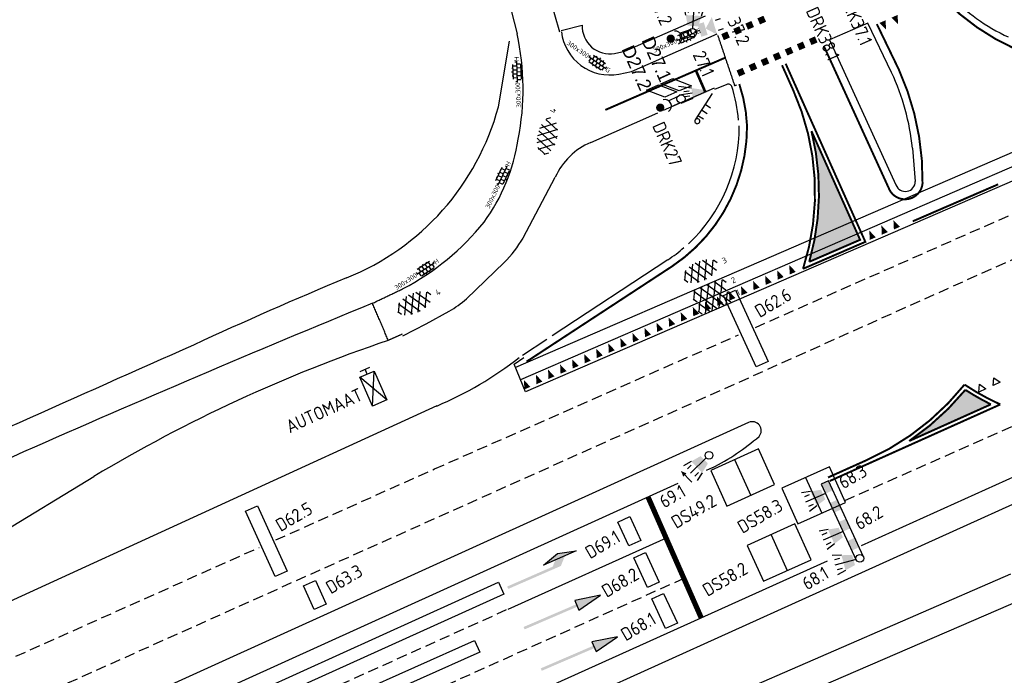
# Model space of a CAD drawing. Extents: x 1808 to 149445, y 103 to 460077.
# Tile 17 of 28: x 148917 to 148992, y 459756 to 459806. Entities that reach past the tile are written whole.
import ezdxf
from ezdxf.enums import TextEntityAlignment as Align

# ---------------------------------------------------------------- set-up
doc = ezdxf.new("R2010")
doc.units = 0
doc.header["$LTSCALE"] = 0.25
doc.header["$MEASUREMENT"] = 0
doc.linetypes.add('13', pattern=[1, 0.25, -0.75])
doc.linetypes.add('HIDDEN2', pattern=[4.7625, 3.175, -1.5875])
doc.layers.get('0').update_dxf_attribs({"color": 1, "linetype": 'CONTINUOUS'})
for name, color, linetype in [('BUIS-T-CODE', 1, 'CONTINUOUS'), ('INST-T-CODE', 1, 'CONTINUOUS'), ('INSTALLATIE', 2, 'CONTINUOUS'), ('LUS-T-CODE', 1, 'CONTINUOUS'), ('LUSSEN', 7, 'CONTINUOUS'), ('Maatvoering', 7, 'CONTINUOUS'), ('MARKERING', 9, 'CONTINUOUS'), ('Markeringen', 252, '13'), ('ONDERGROND', 7, 'CONTINUOUS'), ('TABELLEN', 7, 'CONTINUOUS')]:
    doc.layers.add(name, color=color, linetype=linetype)
doc.styles.add('I020-1', font='ISO', dxfattribs={"height": 2})
doc.styles.add('ISO', font='ISO.SHX')
doc.styles.add('NLCS-ISO', font='txt')
doc.styles.add('rtw_iso', font='iso-rtw.shx')

# ---------------------------------------------------------------- blocks, each defined once
blk = doc.blocks.new('S44')
for p, q in [((32.25, 0), (22.44, 2.05)), ((22.44, 2.05), (22.44, -1.95)), ((22.44, -1.95), (32.25, 0))]:
    blk.add_line(p, q)
for points in [[(0.44, 0.49), (22.44, 0.49), (0.44, -0.51), (22.44, -0.51)], [(22.44, 2.05), (22.44, -1.95), (32.25, 0)]]:
    blk.add_solid(points)
blk = doc.blocks.new('S46')
for p, q in [((16.28, -2.48), (23.05, -4.42)), ((29.99, -2.48), (16.28, -2.48)), ((23.05, -4.42), (29.99, -2.48))]:
    blk.add_line(p, q)
for points in [[(0.31, 0.49), (22.31, 0.49), (0.31, -0.51), (22.31, -0.51)], [(18.31, 0.49), (22.31, 0.49), (21.31, -2.51), (25.31, -2.51)], [(16.28, -2.48), (23.05, -4.42), (29.99, -2.48)]]:
    blk.add_solid(points)
blk = doc.blocks.new('S47')
at = {"xscale": -1, "rotation": 180}
blk.add_blockref('S46', (-0.04, 0.03), dxfattribs=at)
blk = doc.blocks.new('V_20X1')
blk.add_lwpolyline([(0.5, 0), (0.5, -20), (-0.5, -20), (-0.5, 0)], close=True)
at = {"layer": 'LUS-T-CODE', "style": 'I020-1'}
blk.add_attdef('LUS', text='', height=1, rotation=270, dxfattribs=at).set_placement((0.014, -21.613), align=Align.MIDDLE)
blk = doc.blocks.new('V_1X5_5')
blk.add_lwpolyline([(-2.75, 0), (2.75, 0), (2.75, -1), (-2.75, -1), (-2.75, 0)])
at = {"layer": 'LUS-T-CODE', "style": 'ISO'}
blk.add_attdef('LUS', text='', height=1, rotation=270, dxfattribs=at).set_placement((0.069, -2.45), align=Align.MIDDLE)
blk = doc.blocks.new('V_1X6')
blk.add_lwpolyline([(-3, 0), (3, 0), (3, -1), (-3, -1), (-3, 0)])
at = {"layer": 'LUS-T-CODE', "style": 'ISO'}
blk.add_attdef('LUS', text='', height=1, rotation=270, dxfattribs=at).set_placement((0.07, -2.381), align=Align.MIDDLE)
blk = doc.blocks.new('V_1X2')
blk.add_lwpolyline([(-1, 0), (1, 0), (1, -1), (-1, -1), (-1, 0)])
at = {"layer": 'LUS-T-CODE', "style": 'I020-1'}
blk.add_attdef('LUS', text='', height=1, rotation=270, dxfattribs=at).set_placement((0.022, -2.416), align=Align.MIDDLE)
blk = doc.blocks.new('V_1X2_5')
blk.add_lwpolyline([(-1.25, 0), (1.25, 0), (1.25, -1), (-1.25, -1), (-1.25, 0)])
at = {"layer": 'LUS-T-CODE', "style": 'ISO'}
blk.add_attdef('LUS', text='', height=1, rotation=270, dxfattribs=at).set_placement((0.1, -2.409), align=Align.MIDDLE)
blk = doc.blocks.new('V_MAST')
blk.add_circle((0, 0), 0.3)
blk = doc.blocks.new('V_30LNT')
for p, q in [((1.3, 0.6), (1.979, 0.769)), ((0.3, 0), (1.975, 0)), ((1.5, 0.4), (1.9, 0.4)), ((1.3, -0.6), (1.979, -0.769)), ((1.5, -0.4), (1.9, -0.4))]:
    blk.add_line(p, q)
blk.add_solid([(0.5, 0.4), (0.5, -0.4), (1.3, 0.6), (1.3, -0.6)])
at = {"layer": 'INST-T-CODE', "style": 'I020-1'}
blk.add_attdef('LNT', text='', height=1, dxfattribs=at).set_placement((3.534, -0.001), align=Align.MIDDLE)
blk = doc.blocks.new('V_HAND')
for p, q in [((1.2, 0), (1.6, 0)), ((1.6, 0.4), (1.6, -0.4))]:
    blk.add_line(p, q)
blk = doc.blocks.new('INSTALLATIE')
at = {"layer": 'INSTALLATIE'}
for p, q in [((2041.964, 257.02), (2042.255, 259.402)), ((2041.964, 257.02), (2043.446, 259.257)), ((2043.155, 256.874), (2042.255, 259.402)), ((2042.255, 259.402), (2043.446, 259.257)), ((2043.446, 259.257), (2043.155, 256.874)), ((2043.155, 256.874), (2041.964, 257.02))]:
    blk.add_line(p, q, dxfattribs=at)
at = {"layer": 'INSTALLATIE', "rotation": 83.0408949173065}
blk.add_blockref('V_HAND', (2042.705, 258.138), dxfattribs=at)
at = {"layer": 'INST-T-CODE', "style": 'I020-1'}
blk.add_attdef('INST', (2039.52, 257.973), '', height=1, rotation=354.25218, dxfattribs=at)
blk = doc.blocks.new('V_1_5X1S')
blk.add_lwpolyline([(-1.061, -1.061), (0, 0), (0, -1), (-1.061, -2.061)], close=True)
at = {"layer": 'LUS-T-CODE', "style": 'ISO', "flags": 8}
blk.add_attdef('LUS', text='', height=1, rotation=270, dxfattribs=at).set_placement((-0.346, -3.313), align=Align.MIDDLE)
blk = doc.blocks.new('V_20LNT')
for p, q in [((1.7, 0.4), (2.666, 0.659)), ((1.7, 0), (2.7, 0)), ((1.9, 0.2), (2.3, 0.2)), ((1.7, -0.4), (2.666, -0.659)), ((1.9, -0.2), (2.3, -0.2))]:
    blk.add_line(p, q)
blk.add_solid([(0.3, 0), (1.7, 0.4), (1.7, -0.4)])
at = {"layer": 'INST-T-CODE', "style": 'I020-1'}
blk.add_attdef('LNT', text='', height=1, dxfattribs=at).set_placement((4.129, 0), align=Align.MIDDLE)
blk = doc.blocks.new('V_VGLNT')
for p, q in [((0.548, 0), (0.3, 0)), ((1.948, 0.4), (2.348, 0.4)), ((1.948, -0.4), (2.348, -0.4))]:
    blk.add_line(p, q)
for points in [[(0.548, 0.5), (1.048, 0.5), (0.548, -0.5), (1.048, -0.5)], [(1.048, 0), (1.748, 0.7), (1.748, -0.7)]]:
    blk.add_solid(points)
at = {"layer": 'INST-T-CODE', "style": 'I020-1'}
blk.add_attdef('INST', text='', height=1, dxfattribs=at).set_placement((4.115, -0.001), align=Align.MIDDLE)
blk = doc.blocks.new('DRK nr.')
at = {"layer": 'INST-T-CODE', "style": 'I020-1'}
blk.add_attdef('INST', text='', height=1, rotation=1.47803, dxfattribs=at).set_placement((1.2, 0.376), align=Align.MIDDLE)
blk = doc.blocks.new('DRK +wait')
at = {"layer": 'TABELLEN', "color": 2}
for p, q in [((0.198, 0.243), (0.931, 0.243)), ((0.198, -0.257), (0.917, -0.257))]:
    blk.add_line(p, q, dxfattribs=at)
at = {"layer": 'TABELLEN', "color": 2, "const_width": 0.312}
blk.add_lwpolyline([(1.563, -0.065, 1), (1.875, -0.065, 1)], format="xyb", close=True, dxfattribs=at)
at = {"layer": 'TABELLEN', "color": 2}
blk.add_circle((0, 0), 0.312, dxfattribs=at)
blk.add_arc((1.367, -0.02), 0.51, 101.09443, 258.90557, dxfattribs=at)
blk = doc.blocks.new('V_SECLNT_WTV')
for p, q in [((0.3, 0), (2.677, 0)), ((1.3, 0.5), (1.3, 0)), ((1.8, 0.5), (1.8, 0)), ((2.3, 0.5), (2.3, 0))]:
    blk.add_line(p, q)
at = {"extrusion": (0, 0, -1)}
blk.add_ellipse((2.677, 0.189), major_axis=(0.134, -0.134), ratio=1, start_param=5.497787, end_param=11.780972, dxfattribs=at)
blk = doc.blocks.new('SVH-TEGEL_300X300_LINT_KL-SO')
for p, q in [((-3.75, 0.68), (-3.75, 0)), ((-2.81, 1.5), (2.81, 1.5)), ((-2.25, 1.5), (-2.25, 0)), ((-1.5, 1.97), (-1.5, 1.5)), ((-0.75, 1.5), (-0.75, 0)), ((0, 2.13), (0, 1.5)), ((0, 0), (0, -1.5)), ((0.75, 1.5), (0.75, 0)), ((1.5, 1.97), (1.5, 1.5)), ((2.25, 1.5), (2.25, 0)), ((3.75, 0.68), (3.75, 0)), ((-3.96, 0), (3.96, 0)), ((-3, 0), (-3, -1.39)), ((-2.81, -1.5), (2.81, -1.5)), ((-2.25, -1.5), (-2.25, -1.75)), ((-1.5, 0), (-1.5, -1.5)), ((-0.75, -1.5), (-0.75, -2.09)), ((0.75, -1.5), (0.75, -2.09)), ((1.5, 0), (1.5, -1.5)), ((2.25, -1.5), (2.25, -1.75)), ((3, 0), (3, -1.39))]:
    blk.add_line(p, q)
at = {"style": 'NLCS-ISO'}
blk.add_attdef('FORMAAT', text='', height=1.8, dxfattribs=at).set_placement((-4.06, 0), align=Align.MIDDLE_RIGHT)
blk.add_attdef('KLEUR', text='', height=1.8, dxfattribs=at).set_placement((4.06, 0), align=Align.MIDDLE_LEFT)
blk = doc.blocks.new('SVH-ASFALT-SO')
at = {"ltscale": 0.1}
for p, q in [((-25, -3.3), (-17.3, 10)), ((-6.4, -14.5), (-19.7, 8.6)), ((-17.7, -10.7), (-3.4, 14.1)), ((5.6, -15.2), (-10.5, 12.7)), ((-8.2, -14.1), (8.2, 14.1)), ((16.2, -13.5), (0.1, 14.4)), ((2.7, -15.3), (18.4, 11.9)), ((25.3, -9.4), (12, 13.6)), ((15.1, -13.8), (27.2, 7.1)), ((31, 0.8), (27.6, 6.7)), ((-21.8, -7.8), (-25.4, -1.5))]:
    blk.add_line(p, q, dxfattribs=at)
at = {"style": 'NLCS-ISO'}
blk.add_attdef('KLEUR', text='', height=9, dxfattribs=at).set_placement((39.3, -0.4), align=Align.MIDDLE_LEFT)

msp = doc.modelspace()

# ---------------------------------------------------------------- hatches: boundary and pattern name
at = {"layer": 'Markeringen'}
for points in [[(148973.595, 459805.376), (148974.053, 459805.576), (148973.853, 459806.034), (148973.395, 459805.835)], [(148984.059, 459806.093), (148983.602, 459805.891), (148984.1, 459805.382)], [(148971.761, 459804.577), (148972.22, 459804.777), (148972.02, 459805.235), (148971.562, 459805.036)], [(148972.678, 459804.977), (148973.136, 459805.176), (148972.937, 459805.635), (148972.478, 459805.435)], [(148983.144, 459805.689), (148982.687, 459805.487), (148983.185, 459804.978)], [(148970.845, 459804.178), (148971.303, 459804.377), (148971.103, 459804.836), (148970.645, 459804.636)], [(148977.511, 459803.802), (148977.969, 459804.002), (148977.769, 459804.461), (148977.311, 459804.261)], [(148975.676, 459803.007), (148976.134, 459803.207), (148975.934, 459803.665), (148975.476, 459803.466)], [(148976.593, 459803.405), (148977.052, 459803.605), (148976.852, 459804.063), (148976.394, 459803.863)], [(148974.759, 459802.608), (148975.217, 459802.808), (148975.018, 459803.266), (148974.559, 459803.066)], [(148972.926, 459801.809), (148973.384, 459802.009), (148973.184, 459802.467), (148972.726, 459802.267)], [(148973.842, 459802.208), (148974.301, 459802.408), (148974.101, 459802.866), (148973.642, 459802.667)], [(148972.009, 459801.409), (148972.467, 459801.609), (148972.267, 459802.067), (148971.809, 459801.868)], [(148983.778, 459789.775), (148984.237, 459789.974), (148983.742, 459790.486)], [(148981.943, 459788.98), (148982.401, 459789.179), (148981.907, 459789.691)], [(148982.86, 459789.378), (148983.319, 459789.576), (148982.825, 459790.089)], [(148974.938, 459785.953), (148975.397, 459786.152), (148974.903, 459786.664)], [(148975.856, 459786.35), (148976.315, 459786.549), (148975.82, 459787.061)], [(148973.103, 459785.158), (148973.562, 459785.356), (148973.067, 459785.869)], [(148974.021, 459785.555), (148974.479, 459785.754), (148973.985, 459786.266)], [(148971.268, 459784.363), (148971.727, 459784.561), (148971.232, 459785.074)], [(148972.185, 459784.76), (148972.644, 459784.959), (148972.15, 459785.471)], [(148969.433, 459783.568), (148969.892, 459783.766), (148969.397, 459784.279)], [(148970.35, 459783.965), (148970.809, 459784.164), (148970.315, 459784.676)], [(148967.598, 459782.772), (148968.056, 459782.971), (148967.562, 459783.484)], [(148968.515, 459783.17), (148968.974, 459783.369), (148968.48, 459783.881)], [(148965.762, 459781.977), (148966.221, 459782.176), (148965.727, 459782.688)], [(148966.68, 459782.375), (148967.139, 459782.574), (148966.644, 459783.086)], [(148964.845, 459781.58), (148965.304, 459781.779), (148964.809, 459782.291)], [(148963.01, 459780.785), (148963.468, 459780.983), (148962.974, 459781.496)], [(148963.927, 459781.182), (148964.386, 459781.381), (148963.892, 459781.893)], [(148961.174, 459779.99), (148961.633, 459780.188), (148961.139, 459780.701)], [(148962.092, 459780.387), (148962.551, 459780.586), (148962.056, 459781.098)], [(148959.339, 459779.195), (148959.798, 459779.393), (148959.304, 459779.906)], [(148960.257, 459779.592), (148960.716, 459779.791), (148960.221, 459780.303)], [(148957.504, 459778.399), (148957.963, 459778.598), (148957.469, 459779.111)], [(148958.422, 459778.797), (148958.881, 459778.996), (148958.386, 459779.508)], [(148955.669, 459777.604), (148956.128, 459777.803), (148955.633, 459778.315)], [(148956.587, 459778.002), (148957.045, 459778.201), (148956.551, 459778.713)], [(148991.157, 459776.469, -0.028955), (148989.215, 459777.572, -0.072126), (148984.94, 459773.678)]]:
    msp.add_hatch(color=256, dxfattribs=at).paths.add_polyline_path(points)
h = msp.add_hatch(color=256, dxfattribs=at)
edge = h.paths.add_edge_path()
edge.add_arc((148958.78, 459792.598), 19.3, 344.10871, 373.98053)
edge.add_line((148977.508, 459797.261), (148981.208, 459788.988))
edge.add_line((148981.208, 459788.988), (148977.342, 459787.314))

# ---------------------------------------------------------------- linework, layer by layer
at = {"layer": 'INSTALLATIE', "color": 7}
msp.add_line((148968.411, 459770.542, -25.178), (148967.612, 459771.371, -25.178), dxfattribs=at)
at = {"layer": 'INSTALLATIE'}
for p, q in [((148978.795, 459770.652, -25.178), (148978.254, 459770.402, -25.178)), ((148978.254, 459770.402, -25.178), (148980.921, 459764.628, -25.178)), ((148981.462, 459764.878, -25.178), (148978.795, 459770.652, -25.178))]:
    msp.add_line(p, q, dxfattribs=at)
at = {"layer": 'INSTALLATIE', "elevation": -25.178}
msp.add_lwpolyline([(148967.598, 459771.386, 0, 0.348, 0), (148967.874, 459771.1, 0.348, 0.348, 0)], format="xyseb", dxfattribs=at)
at = {"layer": 'INSTALLATIE'}
for points in [[(148979.129, 459769.931, -25.178), (148978.587, 459769.681, -25.178), (148978.795, 459770.652, -25.178), (148978.254, 459770.402, -25.178)], [(148979.795, 459768.487, -25.178), (148979.254, 459768.237, -25.178), (148979.462, 459769.209, -25.178), (148978.921, 459768.959, -25.178)], [(148980.462, 459767.043, -25.178), (148979.921, 459766.793, -25.178), (148980.129, 459767.765, -25.178), (148979.587, 459767.515, -25.178)], [(148981.129, 459765.6, -25.178), (148980.587, 459765.35, -25.178), (148980.795, 459766.322, -25.178), (148980.254, 459766.071, -25.178)]]:
    msp.add_solid(points, dxfattribs=at)
at = {"layer": 'LUSSEN'}
for p, q in [((148973.473, 459773.082, -25.178), (148969.849, 459771.448, -25.178)), ((148974.698, 459770.364, -25.178), (148973.473, 459773.082, -25.178)), ((148971.661, 459772.265, -25.178), (148972.886, 459769.547, -25.178)), ((148969.849, 459771.448, -25.178), (148971.074, 459768.73, -25.178)), ((148978.876, 459771.728, -25.178), (148975.252, 459770.094, -25.178)), ((148980.102, 459769.01, -25.178), (148978.876, 459771.728, -25.178)), ((148977.064, 459770.911, -25.178), (148978.29, 459768.193, -25.178)), ((148971.074, 459768.73, -25.178), (148974.698, 459770.364, -25.178)), ((148975.252, 459770.094, -25.178), (148976.478, 459767.376, -25.178)), ((148976.478, 459767.376, -25.178), (148980.102, 459769.01, -25.178)), ((148976.247, 459767.369, -25.178), (148972.623, 459765.735, -25.178)), ((148977.473, 459764.651, -25.178), (148976.247, 459767.369, -25.178)), ((148974.435, 459766.552, -25.178), (148975.661, 459763.834, -25.178)), ((148972.623, 459765.735, -25.178), (148973.849, 459763.017, -25.178)), ((148973.849, 459763.017, -25.178), (148977.473, 459764.651, -25.178))]:
    msp.add_line(p, q, dxfattribs=at)
at = {"layer": 'Maatvoering', "elevation": -25.178}
msp.add_lwpolyline([(148936.712, 459763.37), (148934.453, 459768.347), (148935.358, 459768.758), (148937.617, 459763.78)], dxfattribs=at)
at = {"layer": 'MARKERING', "linetype": 'HIDDEN2'}
for p, q in [((148973.244, 459782.322, -25.178), (149005.762, 459796.668, -25.178)), ((148899.218, 459745.529, -25.178), (148995.218, 459788.576, -25.178)), ((148980.045, 459769.166, -25.178), (149017.812, 459785.877, -25.178)), ((148948.843, 459771.557, -25.178), (148971.97, 459781.76, -25.178)), ((148936.76, 459766.15, -25.178), (148948.843, 459771.557, -25.178)), ((148880.044, 459740.766, -25.178), (148935.49, 459765.581, -25.178)), ((148967.803, 459763.225, -25.178), (148894.72, 459730.374, -25.178)), ((148954.293, 459760.825, -25.178), (148856.851, 459716.951, -25.178))]:
    msp.add_line(p, q, dxfattribs=at)
at = {"layer": 'MARKERING'}
for p, q in [((148991.324, 459777.897, -25.178), (148991.379, 459778.491, -25.178)), ((148991.379, 459778.491, -25.178), (148991.866, 459778.146, -25.178)), ((148990.24, 459777.399, -25.178), (148990.295, 459777.993, -25.178)), ((148990.782, 459777.648, -25.178), (148990.24, 459777.399, -25.178)), ((148990.295, 459777.993, -25.178), (148990.782, 459777.648, -25.178)), ((148991.866, 459778.146, -25.178), (148991.324, 459777.897, -25.178)), ((148966.45, 459766.299, -25.178), (148954.4, 459760.874, -25.178))]:
    msp.add_line(p, q, dxfattribs=at)
at = {"layer": 'MARKERING', "const_width": 0.398, "elevation": -25.178}
msp.add_lwpolyline([(148965.074, 459769.427), (148969.119, 459760.237)], dxfattribs=at)
at = {"layer": 'Markeringen', "const_width": 0.15, "elevation": -25.178, "flags": 128}
for points in [[(148987.598, 459807.264, 0.259532), (149004.207, 459802.394), (149009.598, 459804.648)], [(148975.269, 459802.269), (148976.124, 459800.355, -0.184996), (148976.868, 459786.781)], [(148977.342, 459787.314, 0.131084), (148977.508, 459797.261), (148981.208, 459788.988), (148977.342, 459787.314)]]:
    msp.add_lwpolyline(points, format="xyb", dxfattribs=at)
at = {"layer": 'Markeringen', "elevation": -25.178, "flags": 128}
for points in [[(148978.443, 459803.744, 0.15, 0.15, 0), (148983.385, 459792.923, 0.15, 0.15, 0.791278), (148985.958, 459793.278, 0.15, 0.15, 0.110557), (148984.142, 459801.963, 0.15, 0.15, 0), (148982.48, 459805.401, 0, 0, 0)], [(148955.836, 459779.721, 0.15, 0.15, 0), (148966.901, 459786.967, 0.15, 0.15, 0.252198), (148972.607, 459797.65, 0.15, 0.15, 0.071477), (148972.017, 459800.838, 0, 0, 0)], [(148978.896, 459770.636, 0.15, 0.15, 0), (148991.874, 459776.462, 0.15, 0.15, -0.041014), (148989.153, 459777.971, 0.15, 0.15, -0.119617), (148981.746, 459772.244, 0.15, 0.15, 0), (148978.773, 459770.909, 0, 0, 0)]]:
    msp.add_lwpolyline(points, format="xyseb", dxfattribs=at)
at = {"layer": 'Markeringen', "const_width": 0.15, "elevation": -25.178, "flags": 128}
for points in [[(148961.828, 459798.868), (148970.948, 459802.841)], [(148975.544, 459802.389), (148981.606, 459788.833), (148976.868, 459786.781)]]:
    msp.add_lwpolyline(points, dxfattribs=at)
at = {"layer": 'Markeringen', "const_width": 0.2, "elevation": -25.178}
msp.add_lwpolyline([(148968.718, 459801.87), (148969.417, 459800.265)], dxfattribs=at)
at = {"layer": 'Markeringen', "ltscale": 10, "const_width": 0.15, "elevation": -25.178}
msp.add_lwpolyline([(148985.212, 459790.394), (148991.713, 459793.209)], dxfattribs=at)
at = {"layer": 'Markeringen', "const_width": 0.15, "elevation": -25.178, "flags": 128}
msp.add_lwpolyline([(148991.157, 459776.469, -0.028955), (148989.215, 459777.572, -0.072126), (148984.94, 459773.678)], format="xyb", close=True, dxfattribs=at)
at = {"layer": 'ONDERGROND'}
for p, q in [((148958.372, 459804.795), (148956.793, 459810.314)), ((148953.854, 459809.567), (148955.11, 459804.656)), ((148963.313, 459803.326, -0.121), (148969.46, 459806.031, -0.121)), ((148958.466, 459804.905), (148960.069, 459805.319)), ((148981.792, 459805.457, -0.222), (148978.885, 459804.207, -0.222)), ((148983.606, 459801.704, -0.222), (148981.792, 459805.457, -0.222)), ((148963.812, 459801.797, -0.121), (148970.324, 459804.664, -0.121)), ((148953.691, 459799.093, -25.178), (148954.547, 459804.109, -25.178)), ((148978.885, 459804.207, -0.222), (148983.926, 459793.17, -0.222)), ((148962.531, 459803.154, -0.121), (148963.313, 459803.326, -0.121)), ((149009.534, 459802.886, -25.178), (148955, 459779.275, -25.178)), ((149010.849, 459802.366, -25.178), (148955.373, 459778.347, -25.178)), ((149012.164, 459801.845, -25.178), (148955.747, 459777.419, -25.178)), ((148962.845, 459801.585, -0.121), (148963.812, 459801.797, -0.121)), ((148971.074, 459800.808, -0.314), (148970.143, 459800.421, 0.224)), ((148970.106, 459800.514, 0.224), (148966.233, 459798.824, 0.256)), ((148960.721, 459796.387, 0.355), (148965.816, 459798.638, 0.271)), ((148985.185, 459795.962, -0.208), (148985.406, 459793.415, -0.208)), ((148955.58, 459789.128, -0.181), (148958.019, 459793.752, 0.355)), ((148951.275, 459784.492, -0.182), (148954.141, 459787.255, -0.181)), ((148966.577, 459787.466, -0.34), (148957.785, 459781.671, -0.364)), ((148948.199, 459782.598, -0.187), (148949.949, 459783.566, -0.181)), ((148946.419, 459781.693, -0.179), (148948.196, 459782.596, -0.187)), ((148981.304, 459765.731, -25.178), (149018.733, 459782.607, -25.178)), ((148955.514, 459780.221, -0.319), (148957.389, 459781.429, -0.347)), ((148951.407, 459750.152, -25.178), (149019.491, 459780.923, -25.178)), ((148954.898, 459779.528, -25.178), (148955.633, 459780.036, -0.319)), ((148955.747, 459777.419, -25.178), (148954.898, 459779.528, -25.178)), ((148949.007, 459776.344, -25.178), (148870.914, 459740.59, -25.178)), ((148972.725, 459775.09, -25.178), (148881.348, 459733.617, -25.178)), ((148969.962, 459771.644, -25.178), (148969.508, 459771.439, -25.178)), ((148909.749, 459762.966, -25.178), (148922.918, 459770.986, -25.178)), ((148967.346, 459770.458, -25.178), (148868.227, 459725.484, -25.178)), ((148891.62, 459725.293, -25.178), (148978.727, 459764.569, -25.178)), ((148963.519, 459750.909, -25.178), (148992.663, 459763.568, -25.178)), ((148962.043, 459748.036, -25.178), (148993.6, 459761.681, -25.178))]:
    msp.add_line(p, q, dxfattribs=at)
at = {"layer": 'ONDERGROND', "ltscale": 0.1}
for p, q in [((148970.985, 459785.161, -25.178), (148970.08, 459785.804, -25.178)), ((148970.107, 459784.726, -25.178), (148970.215, 459785.863, -25.178)), ((148970.631, 459784.953, -25.178), (148970.726, 459785.949, -25.178)), ((148971.028, 459785.744, -25.178), (148970.75, 459785.941, -25.178)), ((148969.424, 459784.431, -25.178), (148968.563, 459785.043, -25.178)), ((148968.569, 459784.393, -25.178), (148968.641, 459785.158, -25.178)), ((148969.96, 459784.663, -25.178), (148969.008, 459785.34, -25.178)), ((148969.06, 459784.273, -25.178), (148969.168, 459785.409, -25.178)), ((148970.496, 459784.895, -25.178), (148969.544, 459785.572, -25.178)), ((148969.583, 459784.5, -25.178), (148969.691, 459785.636, -25.178)), ((148970.491, 459783.803, -25.178), (148970.599, 459784.939, -25.178)), ((148971.015, 459784.03, -25.178), (148971.109, 459785.026, -25.178)), ((148971.412, 459784.82, -25.178), (148971.134, 459785.018, -25.178)), ((148968.81, 459784.253, -25.178), (148968.511, 459784.466, -25.178)), ((148968.953, 459783.47, -25.178), (148969.025, 459784.234, -25.178)), ((148970.344, 459783.739, -25.178), (148969.391, 459784.417, -25.178)), ((148969.444, 459783.349, -25.178), (148969.551, 459784.486, -25.178)), ((148970.88, 459783.971, -25.178), (148969.928, 459784.649, -25.178)), ((148969.967, 459783.576, -25.178), (148970.075, 459784.713, -25.178)), ((148971.369, 459784.237, -25.178), (148970.464, 459784.881, -25.178)), ((148969.194, 459783.33, -25.178), (148968.894, 459783.543, -25.178)), ((148969.807, 459783.507, -25.178), (148968.947, 459784.119, -25.178))]:
    msp.add_line(p, q, dxfattribs=at)
at = {"layer": 'ONDERGROND'}
for centre, radius, start, end in [((148997.787, 459816.358, -0.353), 13.065, 221.60214, 246.03384), ((148962.174, 459805.231), 2.107, 177.58917, 279.87587), ((148936.402, 459800.451), 19.175, 348.56518, 12.66571), ((148962.174, 459805.231), 3.707, 186.5422, 280.47994), ((148967.826, 459794.277, -0.222), 17.441, 5.53645, 25.21193), ((148971.181, 459800.532, -0.314), 0.296, 21.61624, 111.78063), ((148960.821, 459797.204, -0.314), 11.176, 4.51605, 17.97762), ((148934.906, 459804.152, -25.178), 19.454, 291.84647, 344.92746), ((148959.906, 459797.552, -0.386), 12.107, 312.93556, 0.44225), ((148941.211, 459798.712, -0.011), 14.136, 323.6673, 351.61078), ((148962.694, 459791.663, 0.355), 5.12, 112.69334, 155.83439), ((148984.643, 459793.429, -0.208), 0.762, 200.91035, 0.26702), ((148937.363, 459802.58, -0.011), 19.546, 297.74192, 321.21609), ((148946.686, 459794.478, -0.181), 10.38, 315.92666, 328.93315), ((148961.093, 459795.999, -0.34), 10.143, 302.74332, 311.39243), ((149062.704, 459495.92, -25.178), 314.222, 112.5614, 114.87891), ((148946.249, 459790.27, -0.181), 7.657, 298.89449, 310.97114), ((149351.552, 458791.379, 24.82), 1073.135, 112.313296, 115.394442), ((148982.553, 459671.343, 24.82), 116.125, 108.70169, 120.8999), ((154532.677, 447178.496, -25.178), 13791.553, 113.9665233, 114.2080192), ((148938.358, 459801.569, -25.178), 27.381, 292.88763, 308.1493), ((148973.006, 459774.47, -25.178), 0.681, 319.4745, 114.39694), ((148961.971, 459787.44, -25.178), 17.701, 296.83488, 310.74079)]:
    msp.add_arc(centre, radius, start, end, dxfattribs=at)
for points in [[(148970.372, 459804.554, -0.121), (148971.016, 459802.638, -0.218), (148971.66, 459800.722, -0.314)], [(148971.66, 459800.722, -0.314), (148971.732, 459800.745, -0.294), (148971.803, 459800.768, -0.274)], [(148944.114, 459784.159, -0.179), (148945.288, 459784.72, -0.179), (148946.461, 459785.281, -0.179)], [(148945.318, 459781.337, -0.179), (148944.716, 459782.748, -0.179), (148944.114, 459784.159, -0.179)], [(148946.364, 459781.8, -0.179), (148945.841, 459781.568, -0.179), (148945.318, 459781.337, -0.179)]]:
    msp.add_open_spline(points, degree=2, dxfattribs=at)

# ---------------------------------------------------------------- block references
at = {"layer": 'BUIS-T-CODE'}
ref = msp.add_blockref('INSTALLATIE', (147323, 458529.025, -25.178), dxfattribs=dict(at, xscale=0.9938565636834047, yscale=0.9938565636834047, zscale=0.9938565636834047, rotation=30.4015026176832))
ref.add_attrib('INST', 'AUTOMAAT', (148937.82, 459774.247, -25.178), dxfattribs={"layer": 'INST-T-CODE', "height": 0.9939, "rotation": 24.65368, "style": 'I020-1'})
at = {"layer": 'INSTALLATIE'}
ref = msp.add_blockref('DRK nr.', (148965.074, 459804.742, -0.301), dxfattribs=dict(at, rotation=28.90617533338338))
ref.add_attrib('INST', 'DRK37.2', dxfattribs={"layer": 'INST-T-CODE', "height": 1, "rotation": -66.0862, "style": 'I020-1'}).set_placement((148965.634, 459807.405, -0.301), align=Align.MIDDLE)
ref = msp.add_blockref('V_30LNT', (148968.46, 459804.752, -0.227), dxfattribs=dict(at, rotation=86.4056357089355))
ref.add_attrib('LNT', '10.1', dxfattribs={"layer": 'INST-T-CODE', "height": 1, "rotation": -66.0862, "style": 'I020-1'}).set_placement((148968.636, 459808.667, -0.227), align=Align.MIDDLE)
ref = msp.add_blockref('DRK nr.', (148975.458, 459804.853, -25.178), dxfattribs=dict(at, rotation=28.90617533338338))
ref.add_attrib('INST', 'DRK37.1', dxfattribs={"layer": 'INST-T-CODE', "height": 1, "rotation": -66.0862, "style": 'I020-1'}).set_placement((148980.862, 459805.803, -25.178), align=Align.MIDDLE)
ref = msp.add_blockref('DRK nr.', (148977.99, 459806.928, -25.178), dxfattribs=dict(at, rotation=28.90617533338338))
ref.add_attrib('INST', 'DRK38.1', dxfattribs={"layer": 'INST-T-CODE', "height": 1, "rotation": -66.0862, "style": 'I020-1'}).set_placement((148978.382, 459804.66, -25.178), align=Align.MIDDLE)
ref = msp.add_blockref('V_VGLNT', (148968.46, 459804.752, -0.227), dxfattribs=dict(at, rotation=17.00821089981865))
ref.add_attrib('INST', '37.2', dxfattribs={"layer": 'INST-T-CODE', "height": 1, "rotation": -66.0862, "style": 'I020-1'}).set_placement((148971.981, 459804.86, -0.227), align=Align.MIDDLE)
for name, p, rotation in [('DRK +wait', (148968.46, 459804.752, -0.227), 197.7716302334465), ('DRK +wait', (148967.59, 459799.705, -0.301), 204.7426640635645), ('V_SECLNT_WTV', (148970.114, 459800.364, -0.269), 237.3225632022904)]:
    msp.add_blockref(name, p, dxfattribs=dict(at, rotation=rotation))
ref = msp.add_blockref('V_20LNT', (148970.114, 459800.364, -0.269), dxfattribs=dict(at, rotation=187.8551447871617))
ref.add_attrib('LNT', '27.1', dxfattribs={"layer": 'INST-T-CODE', "height": 1, "rotation": -66.0862, "style": 'I020-1'}).set_placement((148969.31, 459802.384, -0.269), align=Align.MIDDLE)
ref = msp.add_blockref('DRK nr.', (148965.439, 459795.231, -0.301), dxfattribs=dict(at, rotation=28.90617533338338))
ref.add_attrib('INST', 'DRK27', dxfattribs={"layer": 'INST-T-CODE', "height": 1, "rotation": -66.0862, "style": 'I020-1'}).set_placement((148966.537, 459796.275, -0.301), align=Align.MIDDLE)
at = {"layer": 'INSTALLATIE', "xscale": 0.9938565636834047, "yscale": 0.9938565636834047, "zscale": 0.9938565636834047, "rotation": 30.4015026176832}
for p in [(148969.711, 459772.595, -25.178), (148981.192, 459764.753, -25.178)]:
    msp.add_blockref('V_MAST', p, dxfattribs=at)
at = {"layer": 'INSTALLATIE'}
ref = msp.add_blockref('V_30LNT', (148969.711, 459772.595, -25.178), dxfattribs=dict(at, xscale=0.9938565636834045, yscale=0.9938565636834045, zscale=0.9938565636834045, rotation=223.9630122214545))
ref.add_attrib('LNT', '69.1', dxfattribs={"layer": 'INST-T-CODE', "height": 0.9939, "rotation": 30.4015, "style": 'I020-1'}).set_placement((148966.935, 459769.472, -25.178), align=Align.MIDDLE)
ref = msp.add_blockref('V_30LNT', (148978.858, 459769.806, -25.178), dxfattribs=dict(at, xscale=0.9938565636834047, yscale=0.9938565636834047, zscale=0.9938565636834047, rotation=203.2727214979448))
ref.add_attrib('LNT', '68.3', dxfattribs={"layer": 'INST-T-CODE', "height": 0.9939, "rotation": 30.4015, "style": 'I020-1'}).set_placement((148980.647, 459770.977, -25.178), align=Align.MIDDLE)
ref = msp.add_blockref('V_30LNT', (148980.191, 459766.918, -25.178), dxfattribs=dict(at, xscale=0.9938565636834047, yscale=0.9938565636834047, zscale=0.9938565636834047, rotation=203.7080529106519))
ref.add_attrib('LNT', '68.2', dxfattribs={"layer": 'INST-T-CODE', "height": 0.9939, "rotation": 30.4015, "style": 'I020-1'}).set_placement((148981.856, 459767.85, -25.178), align=Align.MIDDLE)
ref = msp.add_blockref('V_30LNT', (148981.192, 459764.753, -25.178), dxfattribs=dict(at, xscale=0.9938565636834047, yscale=0.9938565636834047, zscale=0.9938565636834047, rotation=195.0330844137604))
ref.add_attrib('LNT', '68.1', dxfattribs={"layer": 'INST-T-CODE', "height": 0.9939, "rotation": 30.4015, "style": 'I020-1'}).set_placement((148977.801, 459763.243, -25.178), align=Align.MIDDLE)
at = {"layer": 'LUSSEN'}
ref = msp.add_blockref('V_1_5X1S', (148968.37, 459800.713, -0.294), dxfattribs=dict(at, rotation=293.5742542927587))
ref.add_attrib('LUS', 'D27.1', dxfattribs={"layer": 'LUS-T-CODE', "height": 1, "rotation": -66.0862, "style": 'rtw_iso', "flags": 8}).set_placement((148965.744, 459802.744, -0.294), align=Align.MIDDLE)
ref = msp.add_blockref('V_1_5X1S', (148967.27, 459800.233, -0.294), dxfattribs=dict(at, rotation=293.5742542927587))
ref.add_attrib('LUS', 'D27.2', dxfattribs={"layer": 'LUS-T-CODE', "height": 1, "rotation": -66.0862, "style": 'rtw_iso', "flags": 8}).set_placement((148964.231, 459802.072, -0.294), align=Align.MIDDLE)
ref = msp.add_blockref('V_1X6', (148972.969, 459782.444, -25.178), dxfattribs=dict(at, xscale=0.9938565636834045, yscale=0.9938565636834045, zscale=0.9938565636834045, rotation=294.6511523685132))
ref.add_attrib('LUS', 'D62.6', dxfattribs={"layer": 'LUS-T-CODE', "height": 0.9939, "rotation": 30.4015, "style": 'ISO'}).set_placement((148974.587, 459784.195, -25.178), align=Align.MIDDLE)
ref = msp.add_blockref('V_1X5_5', (148936.487, 459766.269, -25.178), dxfattribs=dict(at, xscale=0.9938565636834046, yscale=0.9938565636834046, zscale=0.9938565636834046, rotation=294.4036210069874))
ref.add_attrib('LUS', 'D62.5', dxfattribs={"layer": 'LUS-T-CODE', "height": 0.9939, "rotation": 30.4015, "style": 'ISO'}).set_placement((148938.144, 459767.918, -25.178), align=Align.MIDDLE)
ref = msp.add_blockref('V_1X2', (148964.11, 459767.025, -25.178), dxfattribs=dict(at, xscale=0.9938565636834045, yscale=0.9938565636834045, zscale=0.9938565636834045, rotation=294.8949013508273))
ref.add_attrib('LUS', 'D69.1', dxfattribs={"layer": 'LUS-T-CODE', "height": 0.9939, "rotation": 30.4015, "style": 'I020-1'}).set_placement((148961.62, 459765.807, -25.178), align=Align.MIDDLE)
ref = msp.add_blockref('V_1X2_5', (148965.409, 459764.074, -25.178), dxfattribs=dict(at, xscale=0.9938565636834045, yscale=0.9938565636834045, zscale=0.9938565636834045, rotation=294.8949013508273))
ref.add_attrib('LUS', 'D68.2', dxfattribs={"layer": 'LUS-T-CODE', "height": 0.9939, "rotation": 30.4015, "style": 'ISO'}).set_placement((148962.954, 459762.915, -25.178), align=Align.MIDDLE)
ref = msp.add_blockref('V_1X2', (148940.183, 459762.17, -25.178), dxfattribs=dict(at, xscale=0.9938565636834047, yscale=0.9938565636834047, zscale=0.9938565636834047, rotation=294.1414486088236))
ref.add_attrib('LUS', 'D63.3', dxfattribs={"layer": 'LUS-T-CODE', "height": 0.9939, "rotation": 30.4015, "style": 'I020-1'}).set_placement((148941.958, 459763.18, -25.178), align=Align.MIDDLE)
ref = msp.add_blockref('V_20X1', (148953.9, 459762.482, -25.178), dxfattribs=dict(at, xscale=0.9938565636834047, yscale=0.9938565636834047, zscale=0.9938565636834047, rotation=294.3580095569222))
ref.add_attrib('LUS', 'D69.2', dxfattribs={"layer": 'LUS-T-CODE', "height": 0.9939, "rotation": 30.4015, "style": 'I020-1'}).set_placement((148933.993, 459753.512, -25.178), align=Align.MIDDLE)
ref = msp.add_blockref('V_1X2_5', (148966.783, 459760.953, -25.178), dxfattribs=dict(at, xscale=0.9938565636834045, yscale=0.9938565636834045, zscale=0.9938565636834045, rotation=294.8949013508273))
ref.add_attrib('LUS', 'D68.1', dxfattribs={"layer": 'LUS-T-CODE', "height": 0.9939, "rotation": 30.4015, "style": 'ISO'}).set_placement((148964.338, 459759.567, -25.178), align=Align.MIDDLE)
ref = msp.add_blockref('V_20X1', (148952.07, 459758.058, -25.178), dxfattribs=dict(at, xscale=0.9938565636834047, yscale=0.9938565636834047, zscale=0.9938565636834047, rotation=294.0783844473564))
ref.add_attrib('LUS', 'D68.4', dxfattribs={"layer": 'LUS-T-CODE', "height": 0.9939, "rotation": 30.4015, "style": 'I020-1'}).set_placement((148932.19, 459749.229, -25.178), align=Align.MIDDLE)
at = {"layer": 'MARKERING'}
for name, p, xscale, yscale, zscale, rotation in [('S47', (148954.358, 459762.49, -25.178), 0.1987713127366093, 0.1987713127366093, 0.1987713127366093, 23.59806659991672), ('S44', (148955.568, 459759.409, -25.178), 0.1987713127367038, 0.1987713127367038, 0.1987713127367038, 23.29443451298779), ('S44', (148956.87, 459756.258, -25.178), 0.1987713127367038, 0.1987713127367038, 0.1987713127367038, 23.29443451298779)]:
    msp.add_blockref(name, p, dxfattribs=dict(at, xscale=xscale, yscale=yscale, zscale=zscale, rotation=rotation))
at = {"layer": 'ONDERGROND'}
for name, p, xscale, yscale, zscale, rotation, values in [('SVH-TEGEL_300X300_LINT_KL-SO', (148967.99, 459804.469, -25.178), 0.2, 0.2, 0.2, 23.46889179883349, {'KLEUR': 'G', 'FORMAAT': '300x300'}), ('SVH-TEGEL_300X300_LINT_KL-SO', (148961.216, 459802.471, -25.178), 0.2, 0.2, 0.2, 325.4366802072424, {'KLEUR': 'G', 'FORMAAT': '300x300'}), ('SVH-TEGEL_300X300_LINT_KL-SO', (148955.121, 459801.774, -25.178), 0.1999999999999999, 0.1999999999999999, 0.1999999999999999, 92.56377380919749, {'KLEUR': 'H', 'FORMAAT': '300x300'}), ('SVH-ASFALT-SO', (148957.359, 459796.733, -25.178), 0.05000000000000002, 0.05000000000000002, 0.05000000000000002, 77.50102640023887, {'KLEUR': '4'}), ('SVH-TEGEL_300X300_LINT_KL-SO', (148954.02, 459793.877, -25.178), 0.2, 0.2, 0.2, 64.52907515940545, {'KLEUR': 'H', 'FORMAAT': '300x300'}), ('SVH-TEGEL_300X300_LINT_KL-SO', (148948.146, 459786.798, -25.178), 0.2, 0.2, 0.2, 33.04621874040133, {'KLEUR': 'H', 'FORMAAT': '300x300'}), ('SVH-ASFALT-SO', (148968.944, 459786.557, -25.178), 0.05000000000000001, 0.05000000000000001, 0.05000000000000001, 24.57716100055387, {'KLEUR': '3'}), ('SVH-ASFALT-SO', (148947.156, 459784.115, -25.178), 0.05000000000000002, 0.05000000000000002, 0.05000000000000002, 24.94901321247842, {'KLEUR': '4'})]:
    msp.add_blockref(name, p, dxfattribs=dict(at, xscale=xscale, yscale=yscale, zscale=zscale, rotation=rotation)).add_auto_attribs(values)

# ---------------------------------------------------------------- texts
at = {"layer": 'LUS-T-CODE', "style": 'I020-1'}
for s, p in [('DS49.2', (148967.22, 459766.974, -25.178)), ('DS58.3', (148972.256, 459766.604, -25.178)), ('DS58.2', (148969.601, 459761.81, -25.178))]:
    msp.add_text(s, height=0.9939, rotation=30.4015, dxfattribs=at).set_placement(p)
at = {"layer": 'ONDERGROND', "style": 'NLCS-ISO'}
for tag, p in [('2', (148971.431, 459785.858, -25.178)), ('1', (148971.815, 459784.935, -25.178))]:
    msp.add_attdef(tag, text='', height=0.45, rotation=24.57716, dxfattribs=at).set_placement(p, align=Align.MIDDLE_LEFT)

doc.saveas('drawing.dxf')
